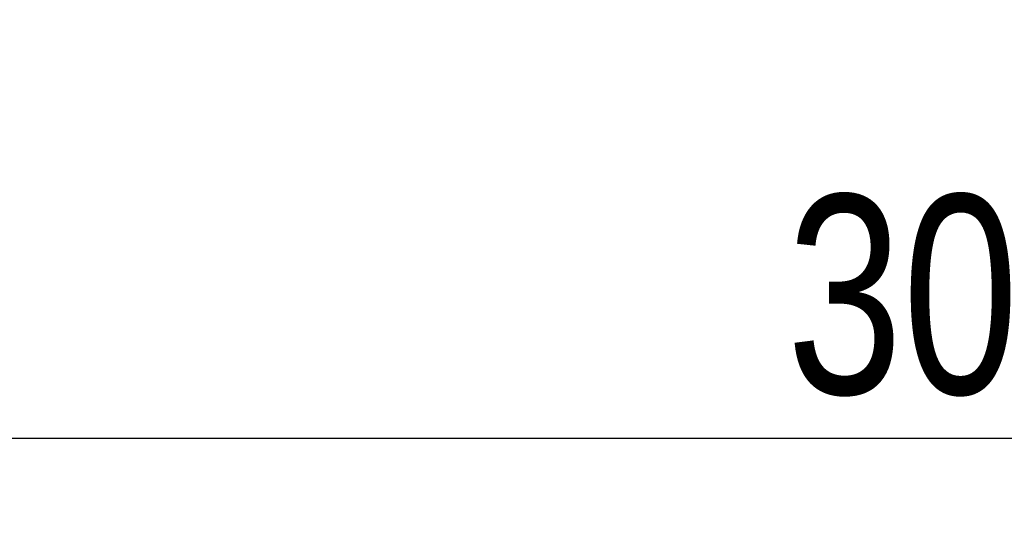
# Model space of a CAD drawing. Header units: inches. Extents: x 1156 to 71303, y -52654 to 51.
# Tile 176 of 217: x 64048 to 64221, y -40946 to -40858. Entities that reach past the tile are written whole.
import ezdxf

# ---------------------------------------------------------------- set-up
doc = ezdxf.new("R2010")
doc.units = ezdxf.units.IN
doc.header["$MEASUREMENT"] = 0
doc.layers.get('0').update_dxf_attribs({"lineweight": 0})
doc.layers.get('Defpoints').update_dxf_attribs({"lineweight": 0})
doc.styles.add('1-200', font='arial.ttf', dxfattribs={"width": 0.75, "height": 35})
doc.dimstyles.new('1-2001-2', dxfattribs={"dimtxt": 35, "dimasz": 10, "dimexe": 15, "dimexo": 10, "dimgap": 0.09, "dimtad": 0, "dimlfac": 0.5, "dimdsep": 46, "dimtxsty": '1-200', "dimblk": 'OBLIQUE', "dimcen": 0.09, "dimadec": 0, "dimazin": 0, "dimtfac": 1, "dimtdec": 4, "dimtix": 1, "dimtofl": 0, "dimtmove": 0, "dimatfit": 3, "dimldrblk": 'OBLIQUE', "dimfxl": 15, "dimfxlon": 1, "dimtvp": 0.7, "dimtolj": 1, "dimtzin": 0, "dimarcsym": 0})

# ---------------------------------------------------------------- blocks, each defined once
blk = doc.blocks.new('_OBLIQUE')
at = {"color": 0, "linetype": 'ByBlock', "lineweight": -2}
for p, q in [((-0.5, -0.5), (0.5, 0.5)), ((0, 0), (0, 0))]:
    blk.add_line(p, q, dxfattribs=at)
blk = doc.blocks.new('*D1616')
at = {"color": 0, "linetype": 'Continuous', "lineweight": -2, "ltscale": 12}
for p, q in [((63863.53, -40916.47), (63863.53, -40946.47)), ((64563.53, -40916.47), (64563.53, -40946.47)), ((63863.53, -40931.47), (64563.53, -40931.47))]:
    blk.add_line(p, q, dxfattribs=at)
at = {"layer": 'Defpoints', "color": 0}
for p in [(63863.53, -40835.27), (64563.53, -40835.27), (64563.53, -40931.47)]:
    blk.add_point(p, dxfattribs=at)
at = {"color": 0, "lineweight": -2, "xscale": 10, "yscale": 10, "zscale": 10, "rotation": 180}
blk.add_blockref('_OBLIQUE', (63863.53, -40931.47), dxfattribs=at)
at = {"color": 0, "lineweight": -2, "xscale": 10, "yscale": 10, "zscale": 10}
blk.add_blockref('_OBLIQUE', (64563.53, -40931.47), dxfattribs=at)
at = {"color": 0, "linetype": 'Continuous', "ltscale": 12, "insert": (64213.53, -40906.46), "char_height": 35, "attachment_point": 5, "style": '1-200'}
blk.add_mtext('\\A1;300', dxfattribs=at)

msp = doc.modelspace()

# ---------------------------------------------------------------- dimensions: what is measured, and where the dimension line sits
at = {"linetype": 'Continuous', "ltscale": 12}
dim = msp.add_linear_dim(base=(64563.526, -40931.474), p1=(63863.526, -40835.275), p2=(64563.526, -40835.275), text='300', dimstyle='1-2001-2', override={"dimtxt": 35}, dxfattribs=at)
dim.commit()
dim.dimension.update_dxf_attribs({"geometry": '*D1616', "text_midpoint": (64213.526, -40906.459)})

doc.saveas('drawing.dxf')
